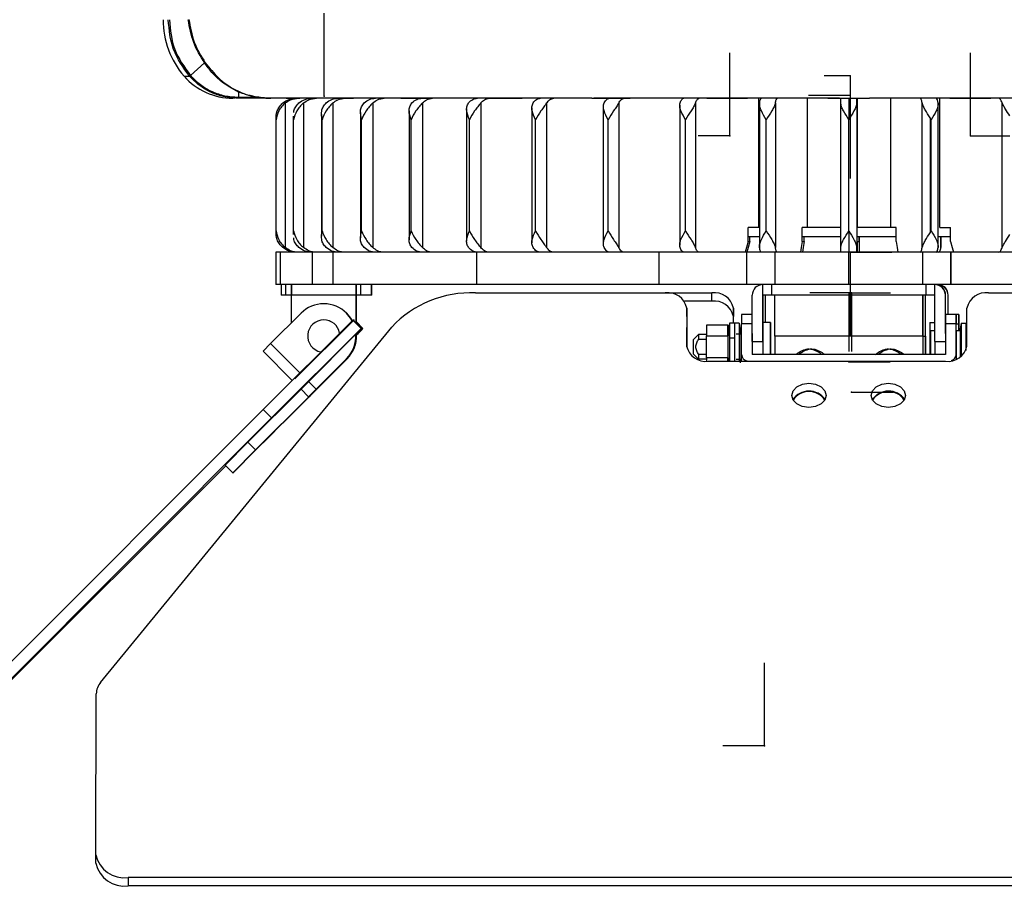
# Model space of a CAD drawing. Header units: millimetres. Extents: x -247 to 109, y -16 to 256.
# Tile 2 of 13: x -69 to 22, y -14 to 68. Entities that reach past the tile are written whole.
import ezdxf

# ---------------------------------------------------------------- set-up
doc = ezdxf.new("R2010")
doc.units = ezdxf.units.MM
doc.header["$PDSIZE"] = -1

msp = doc.modelspace()

# ---------------------------------------------------------------- linework, layer by layer
at = {"color": 7, "linetype": 'Continuous'}
for p, q in [((-41.023, 60.507), (-41.023, 68.243)), ((-3.233, 56.807), (-3.233, 64.543)), ((19.187, 56.807), (19.187, 64.543)), ((7.977, 62.407), (5.557, 62.407)), ((7.977, 62.407), (7.977, 54.672)), ((7.977, 60.557), (4.11, 60.557)), ((7.977, 60.557), (7.977, 52.822)), ((-41.023, 60.507), (-41.013, 60.507)), ((-3.233, 56.807), (-6.165, 56.807)), ((19.187, 56.807), (22.851, 56.807)), ((7.977, 45.957), (11.845, 45.957)), ((7.977, 45.957), (7.977, 38.222)), ((8.097, 42.178), (4.229, 42.178)), ((7.858, 42.178), (7.844, 36.708)), ((7.858, 42.178), (11.726, 42.178)), ((8.097, 42.178), (8.11, 36.708)), ((-38.265, 39.642), (-43.735, 34.172)), ((-38.265, 39.642), (-38.274, 39.642)), ((7.846, 35.743), (11.714, 35.743)), ((8.102, 32.915), (11.969, 32.915)), ((0, 0), (0, 7.735)), ((0, 0), (-3.868, 0))]:
    msp.add_line(p, q, dxfattribs=at)
at = {"color": 7, "linetype": 'Continuous', "lineweight": 25}
for p, q in [((-52.153, 63.588), (-53.47, 62.426)), ((-54.055, 62.366), (-53.557, 62.366)), ((-49.002, 60.865), (-49, 60.405)), ((-49.309, 60.307), (-49.531, 60.307)), ((-49, 60.405), (-47.203, 60.405)), ((-44.46, 60.307), (-48.999, 60.307)), ((-44.644, 59.864), (-44.644, 46.4)), ((-44.514, 60.313), (-43.82, 60.313)), ((-40.227, 60.307), (-43.609, 60.307)), ((-42.943, 59.864), (-42.943, 46.4)), ((-40.205, 59.864), (-40.205, 46.4)), ((-40.098, 60.313), (-38.971, 60.313)), ((-33.886, 60.307), (-39.682, 60.307)), ((-36.486, 59.864), (-36.486, 46.4)), ((-33.581, 60.313), (-32.07, 60.313)), ((-31.294, 60.307), (-33.416, 60.307)), ((-31.863, 59.864), (-31.863, 46.4)), ((-25.716, 60.307), (-31.29, 60.307)), ((-26.428, 59.864), (-26.428, 46.4)), ((-16.074, 60.307), (-25.471, 60.307)), ((-25.247, 60.313), (-23.419, 60.313)), ((-20.292, 59.864), (-20.292, 46.4)), ((-4.37, 60.307), (-15.896, 60.307)), ((-15.462, 60.313), (-13.396, 60.313)), ((-13.582, 59.864), (-13.582, 46.4)), ((-7.901, 59.651), (-7.901, 46.614)), ((-6.432, 59.864), (-6.432, 46.4)), ((-4.652, 60.313), (-2.438, 60.313)), ((-1.578, 60.307), (-2.816, 60.307)), ((5.897, 60.307), (-1.576, 60.307)), ((-0.534, 48.257), (-0.534, 60.307)), ((-0.481, 59.867), (-0.481, 46.398)), ((1.011, 59.864), (1.011, 46.4)), ((4.016, 48.257), (4.016, 60.307)), ((6.71, 60.313), (8.974, 60.313)), ((7.096, 46.4), (7.096, 59.864)), ((7.099, 60.307), (8.599, 60.307)), ((7.849, 60.307), (7.844, 58.307)), ((8.596, 59.864), (8.596, 46.4)), ((8.647, 48.257), (8.647, 60.307)), ((18.543, 60.307), (9.788, 60.307)), ((11.779, 48.257), (11.779, 60.307)), ((14.683, 46.4), (14.683, 59.864)), ((16.175, 46.398), (16.175, 59.867)), ((16.334, 48.257), (16.334, 60.307)), ((18.127, 60.313), (20.343, 60.313)), ((31.615, 60.307), (20.093, 60.307)), ((22.133, 46.4), (22.133, 59.864)), ((-41.265, 58.805), (-41.265, 47.459)), ((-37.64, 58.973), (-37.64, 47.291)), ((-33.102, 59.135), (-33.102, 47.129)), ((-27.743, 59.274), (-27.743, 46.99)), ((-21.672, 59.414), (-21.672, 46.85)), ((-15.013, 59.545), (-15.013, 46.72)), ((-45.499, 58.468), (-45.499, 47.797)), ((-45.492, 47.957), (-45.492, 58.307)), ((-43.903, 58.636), (-43.903, 47.629)), ((-43.873, 58.307), (-43.858, 58.636)), ((-43.873, 47.957), (-43.873, 58.307)), ((-41.198, 47.957), (-41.198, 58.307)), ((-37.522, 47.957), (-37.522, 58.307)), ((-32.92, 47.957), (-32.92, 58.307)), ((-27.486, 47.957), (-27.486, 58.307)), ((-21.329, 47.957), (-21.329, 58.307)), ((-14.576, 47.957), (-14.576, 58.307)), ((-7.364, 47.957), (-7.364, 58.307)), ((0.16, 47.957), (0.16, 58.307)), ((7.844, 47.957), (7.844, 58.307)), ((15.424, 58.481), (15.424, 47.784)), ((15.53, 47.957), (15.53, 58.307)), ((-43.858, 47.629), (-43.873, 47.957)), ((-0.534, 48.257), (-1.529, 48.257)), ((-1.529, 46.957), (-1.529, 48.257)), ((7.147, 48.257), (3.509, 48.257)), ((3.509, 46.957), (3.509, 48.257)), ((7.844, 47.957), (7.849, 45.957)), ((8.639, 46.957), (8.639, 48.257)), ((12.269, 48.257), (8.639, 48.257)), ((12.269, 46.957), (12.269, 48.257)), ((16.334, 48.257), (17.312, 48.257)), ((17.312, 46.957), (17.312, 48.257)), ((-0.481, 47.407), (-1.529, 47.407)), ((-1.529, 46.957), (-1.357, 46.957)), ((-1.357, 46.957), (-1.357, 47.407)), ((7.096, 47.407), (3.509, 47.407)), ((3.509, 46.957), (3.686, 46.957)), ((3.686, 46.957), (3.686, 47.407)), ((8.639, 46.957), (8.636, 45.957)), ((12.269, 47.407), (8.639, 47.407)), ((8.639, 46.957), (8.816, 46.957)), ((8.816, 46.957), (8.816, 47.407)), ((8.816, 46.957), (8.819, 45.957)), ((8.859, 46.4), (8.859, 47.407)), ((17.312, 47.407), (16.175, 47.407)), ((16.428, 46.4), (16.428, 47.407)), ((16.436, 46.398), (16.436, 47.407)), ((-45.523, 45.957), (-45.523, 42.957)), ((23.446, 45.957), (-45.523, 45.957)), ((-45.094, 42.957), (-45.094, 45.957)), ((-42.126, 45.957), (-42.126, 42.957)), ((-40.168, 42.957), (-40.168, 45.957)), ((-26.821, 45.957), (-26.821, 42.957)), ((-9.803, 42.957), (-9.803, 45.957)), ((-1.646, 42.957), (-1.646, 45.957)), ((0.96, 45.957), (0.96, 42.957)), ((7.845, 42.957), (7.845, 45.957)), ((14.733, 42.957), (14.733, 45.957)), ((17.354, 45.957), (17.354, 42.957)), ((17.359, 42.957), (17.359, 45.957)), ((61.477, 42.957), (-45.523, 42.957)), ((-45.025, 42.957), (-45.025, 41.957)), ((-44.595, 41.957), (-44.595, 42.957)), ((-44.1, 42.957), (-44.1, 41.957)), ((-44.042, 42.957), (-44.045, 41.957)), ((-38.042, 42.957), (-38.045, 41.957)), ((-38.042, 39.388), (-38.042, 42.957)), ((-37.611, 41.957), (-37.611, 42.957)), ((-36.608, 41.957), (-36.608, 42.957)), ((-36.582, 41.957), (-36.582, 42.957)), ((-36.574, 41.957), (-36.574, 42.957)), ((-0.151, 37.657), (-0.151, 42.957)), ((0.653, 42.957), (0.653, 41.957)), ((15.042, 41.957), (15.042, 42.957)), ((15.849, 37.657), (15.849, 42.957)), ((16.09, 42.957), (16.09, 42.931)), ((16.091, 42.957), (16.091, 42.931)), ((-38.045, 41.957), (-45.025, 41.957)), ((-44.045, 39.402), (-44.045, 41.957)), ((-38.045, 39.39), (-38.045, 41.957)), ((-36.574, 41.957), (-38.042, 41.957)), ((-38.04, 39.385), (-38.04, 41.957)), ((-38.006, 39.351), (-38.006, 41.957)), ((-38.003, 39.348), (-38.003, 41.957)), ((-38, 39.346), (-38, 41.957)), ((-26.924, 42.178), (-4.903, 42.178)), ((-4.905, 41.4), (-7.458, 41.4)), ((-4.905, 41.4), (-4.903, 42.178)), ((-1.151, 37.657), (-1.151, 41.957)), ((15.849, 41.957), (-0.151, 41.957)), ((-0.136, 39.407), (-0.136, 41.957)), ((0.091, 39.407), (0.091, 41.957)), ((0.106, 39.407), (0.106, 41.957)), ((0.949, 38.157), (0.949, 41.957)), ((14.749, 38.157), (14.749, 41.957)), ((14.764, 38.157), (14.764, 41.957)), ((14.991, 38.157), (14.991, 41.957)), ((15.006, 38.157), (15.006, 41.957)), ((16.849, 38.4), (16.849, 41.957)), ((16.864, 41.957), (16.849, 41.957)), ((16.864, 40.157), (16.864, 41.957)), ((17.091, 40.157), (17.091, 41.957)), ((17.106, 41.957), (17.091, 41.957)), ((17.106, 40.157), (17.106, 41.957)), ((20.858, 42.178), (42.878, 42.178)), ((-41.045, 41.157), (-41.047, 41.157)), ((-7.245, 40.764), (-7.254, 37.228)), ((-7.244, 39.986), (-7.245, 40.764)), ((-2.9, 40.764), (-2.902, 39.986)), ((-2.896, 39.357), (-2.9, 40.764)), ((18.846, 37.228), (18.854, 40.764)), ((-38.353, 39.642), (-46.704, 31.312)), ((-45.997, 37.45), (-43.169, 40.279)), ((-41.048, 39.657), (-41.047, 39.657)), ((-38.926, 40.279), (-38.923, 40.279)), ((-38.353, 39.642), (-37.575, 38.864)), ((-38.297, 39.642), (-38.353, 39.642)), ((-37.519, 38.864), (-38.297, 39.642)), ((-37.399, 38.864), (-38, 39.466)), ((-7.244, 39.986), (-7.251, 37.14)), ((-2.9, 39.357), (-2.902, 39.986)), ((-1.151, 40.157), (-2.144, 40.157)), ((18.098, 40.157), (16.856, 40.157)), ((-61.829, 5.9), (-34.726, 38.996)), ((-37.575, 38.864), (-45.927, 30.534)), ((-38.928, 37.45), (-37.519, 38.864)), ((-37.445, 38.864), (-38.002, 38.311)), ((-38, 39.42), (-37.445, 38.864)), ((-37.519, 38.864), (-37.575, 38.864)), ((-37.399, 38.864), (-37.445, 38.864)), ((-3.401, 39.157), (-5.406, 39.157)), ((-2.354, 39.357), (-3.254, 39.357)), ((-2.804, 39.357), (-2.808, 35.814)), ((-2.354, 39.357), (-2.358, 35.814)), ((-2.241, 38.657), (-2.15, 38.657)), ((-2.156, 36.45), (-2.149, 39.279)), ((-1.151, 39.279), (-2.149, 39.279)), ((-0.144, 39.407), (-0.149, 36.45)), ((0.556, 39.407), (-0.144, 39.407)), ((0.556, 39.407), (0.551, 36.45)), ((0.562, 36.45), (0.556, 39.407)), ((15.398, 39.407), (15.393, 36.45)), ((15.398, 39.407), (15.849, 39.407)), ((15.456, 38.657), (15.453, 36.45)), ((15.849, 38.657), (15.456, 38.657)), ((16.851, 39.279), (16.844, 36.45)), ((17.851, 39.279), (16.851, 39.279)), ((17.844, 36.45), (17.851, 39.279)), ((17.856, 38.657), (17.854, 36.012)), ((18.256, 38.657), (17.856, 38.657)), ((17.862, 39.279), (18.093, 39.279)), ((18.105, 38.657), (18.103, 39.279)), ((18.256, 38.657), (18.253, 36.225)), ((18.259, 36.229), (18.256, 38.657)), ((18.308, 39.357), (18.303, 36.261)), ((18.308, 39.357), (18.851, 39.357)), ((18.758, 39.357), (18.753, 36.804)), ((-38.045, 38.157), (-38.045, 38.335)), ((-38.045, 38.157), (-38.042, 38.157)), ((-38.042, 38.157), (-38.042, 38.337)), ((-38.04, 38.157), (-38.04, 38.34)), ((-38.006, 38.157), (-38.04, 38.157)), ((-38.006, 38.157), (-38.006, 38.374)), ((-38.003, 38.157), (-38.003, 38.377)), ((-38.003, 38.157), (-38, 38.157)), ((-38, 38.157), (-38, 38.379)), ((-6.144, 38.302), (-6.644, 37.802)), ((-6.146, 37.865), (-5.408, 37.865)), ((-5.408, 38.302), (-6.144, 38.302)), ((-5.408, 38.188), (-3.408, 38.188)), ((-5.408, 36.127), (-5.408, 38.188)), ((-3.408, 38.188), (-3.408, 36.127)), ((-3.404, 38.321), (-3.406, 37.608)), ((-3.406, 37.608), (-3.404, 35.978)), ((-3.403, 38.302), (-3.404, 38.301)), ((-3.259, 37.997), (-3.258, 35.814)), ((-3.259, 37.997), (-2.809, 37.997)), ((-2.809, 37.997), (-2.808, 35.814)), ((-2.204, 38.337), (-2.654, 38.337)), ((-2.206, 37.865), (-2.152, 37.865)), ((-2.204, 38.337), (-2.203, 38.302)), ((-2.151, 38.302), (-2.204, 38.302)), ((-1.151, 38.4), (-1.156, 36.45)), ((-1.151, 37.657), (-1.15, 36.45)), ((-1.151, 37.657), (-0.151, 37.657)), ((-0.151, 37.657), (-0.15, 36.45)), ((0.949, 38.157), (0.95, 36.45)), ((14.749, 38.157), (0.949, 38.157)), ((14.749, 38.157), (14.75, 36.45)), ((14.762, 36.45), (14.764, 38.157)), ((14.764, 38.157), (14.991, 38.157)), ((14.991, 38.157), (14.992, 36.45)), ((15.004, 36.45), (15.006, 38.157)), ((15.849, 37.657), (15.85, 36.45)), ((15.849, 37.657), (16.847, 37.657)), ((-45.997, 37.45), (-46.702, 36.743)), ((-43.988, 34.029), (-46.702, 36.743)), ((-45.997, 37.45), (-43.282, 34.735)), ((-41.757, 34.622), (-38.928, 37.45)), ((-41.754, 33.208), (-38.926, 36.036)), ((-38.923, 36.036), (-41.752, 33.208)), ((-38.879, 36.036), (-41.707, 33.208)), ((-41.705, 33.208), (-38.877, 36.036)), ((-38.923, 36.036), (-38.926, 36.036)), ((-38.877, 36.036), (-38.879, 36.036)), ((-6.644, 36.512), (-6.144, 36.012)), ((-5.408, 36.45), (-6.146, 36.45)), ((-5.408, 36.012), (-6.144, 36.012)), ((-5.408, 36.127), (-5.408, 35.835)), ((-3.408, 36.127), (-5.408, 36.127)), ((-5.258, 35.814), (16.842, 35.814)), ((-3.408, 35.814), (-3.408, 36.127)), ((-3.406, 36.45), (-3.406, 36.45)), ((-3.399, 36.127), (-3.399, 35.814)), ((-2.204, 35.977), (-2.654, 35.977)), ((-2.304, 35.977), (-2.303, 35.814)), ((-2.156, 36.45), (-2.206, 36.45)), ((-2.203, 36.012), (-2.204, 35.977)), ((-2.155, 36.012), (-2.204, 36.012)), ((-2.154, 35.814), (-2.156, 36.45)), ((16.844, 36.45), (-1.156, 36.45)), ((17.844, 36.45), (17.845, 36.004)), ((-41.757, 34.622), (-43.166, 33.208)), ((-43.164, 33.206), (-48.112, 28.258)), ((-42.459, 32.5), (-43.166, 33.208)), ((-42.462, 33.916), (-41.754, 33.208)), ((-41.754, 33.208), (-42.459, 32.5)), ((-41.748, 33.208), (-42.455, 32.5)), ((-41.711, 33.208), (-42.418, 32.5)), ((-42.415, 32.5), (-41.705, 33.208)), ((-41.748, 33.208), (-41.752, 33.208)), ((-41.748, 33.208), (-41.75, 33.209)), ((-41.731, 33.228), (-41.711, 33.208)), ((-41.707, 33.208), (-41.73, 33.23)), ((-41.707, 33.208), (-41.711, 33.208)), ((-42.455, 32.5), (-47.405, 27.551)), ((-47.368, 27.551), (-42.418, 32.5)), ((-42.455, 32.5), (-42.459, 32.5)), ((-42.418, 32.5), (-42.455, 32.5)), ((-42.418, 32.501), (-42.418, 32.5)), ((-42.415, 32.5), (-42.418, 32.5)), ((-46.704, 31.312), (-91.304, -13.339)), ((-45.927, 30.534), (-46.704, 31.312)), ((-45.927, 30.534), (-90.527, -14.117)), ((-46.724, 28.222), (-44.532, 30.415)), ((-46.706, 28.222), (-44.514, 30.415)), ((-48.112, 28.258), (-50.226, 26.137)), ((-47.405, 27.551), (-49.519, 25.429)), ((-49.497, 25.429), (-47.368, 27.551)), ((-48.112, 28.258), (-47.405, 27.551)), ((-90.41, -14.117), (-50.168, 26.079)), ((-49.519, 25.429), (-50.226, 26.137)), ((-49.519, 25.429), (-49.497, 25.429)), ((-62.271, -10.148), (-62.234, 4.84)), ((-62.269, -10.926), (-62.271, -10.148)), ((74.723, -12.269), (-59.276, -12.269)), ((-59.276, -12.269), (-59.274, -13.047)), ((75.229, -13.047), (-59.274, -13.047))]:
    msp.add_line(p, q, dxfattribs=at)
at = {"color": 7, "linetype": 'Continuous', "lineweight": 25, "flags": 128}
for points in [[(-1.529, 46.957), (-1.688, 46.397), (-1.813, 45.957)], [(-1.357, 46.957), (-1.514, 46.397), (-1.637, 45.957)], [(3.509, 46.957), (3.428, 46.397), (3.365, 45.957)], [(3.686, 46.957), (3.607, 46.397), (3.546, 45.957)], [(12.269, 46.957), (12.347, 46.397), (12.409, 45.957)], [(17.312, 46.957), (17.469, 46.397), (17.592, 45.957)], [(-38.41, 39.588), (-38.553, 39.824), (-38.926, 40.279)], [(-38.923, 40.279), (-38.55, 39.824), (-38.409, 39.589)], [(17.862, 39.279), (17.86, 39.652), (17.859, 39.929), (17.858, 40.1), (17.856, 40.157), (17.855, 40.1), (17.854, 39.929), (17.852, 39.652), (17.851, 39.279)], [(18.103, 39.279), (18.102, 39.652), (18.101, 39.929), (18.1, 40.1), (18.098, 40.157), (18.097, 40.1), (18.095, 39.929), (18.094, 39.652), (18.093, 39.279)], [(-2.302, 38.657), (-2.303, 38.543), (-2.304, 38.337)], [(17.863, 38.618), (17.863, 38.824), (17.862, 39.279)], [(18.093, 39.279), (18.092, 38.824), (18.092, 38.657)], [(18.758, 39.357), (18.758, 39.357), (18.756, 39.191), (18.754, 38.714), (18.753, 38.001), (18.753, 37.159), (18.753, 36.804)], [(2.534, 32.632), (2.657, 33.065), (3.005, 33.432), (3.525, 33.677), (4.137, 33.763), (4.749, 33.677), (5.268, 33.432), (5.614, 33.065), (5.734, 32.632)], [(9.934, 32.632), (10.057, 33.065), (10.405, 33.432), (10.925, 33.677), (11.537, 33.763), (12.149, 33.677), (12.668, 33.432), (13.014, 33.065), (13.134, 32.632)], [(-42.276, 32.68), (-42.294, 32.652), (-42.418, 32.5)], [(5.734, 32.632), (5.612, 32.199), (5.264, 31.832), (4.744, 31.587), (4.132, 31.5), (3.52, 31.587), (3.001, 31.832), (2.655, 32.199), (2.534, 32.632)], [(13.134, 32.632), (13.012, 32.199), (12.664, 31.832), (12.144, 31.587), (11.532, 31.5), (10.92, 31.587), (10.401, 31.832), (10.055, 32.199), (9.934, 32.632)]]:
    msp.add_lwpolyline(points, dxfattribs=at)
at = {"color": 7, "linetype": 'Continuous', "lineweight": 25}
for centre, radius, start, end in [((-48.022, 67.621), 8, 179.99999, 221.0603), ((-49.531, 66.307), 6, 221.06029, 269.99998), ((-54.335, 63.42), 1.31, 306.43517, 311.03562), ((-49.309, 60.393), 0.3, 343.38723, 2.30123), ((-27.345, 32.056), 10.131, 87.61356, 136.76151), ((-8.991, 40.415), 1.78, 11.28504, 98.09164), ((-4.654, 40.405), 1.79, 11.55796, 98.00725), ((-0.151, 41.957), 1, 90.00009, 180.00009), ((15.849, 41.957), 1, 359.99991, 89.99991), ((15.864, 41.957), 1, 359.99991, 89.99991), ((16.091, 41.957), 1, 359.99991, 89.99991), ((16.106, 41.957), 1, 359.99991, 89.99991), ((20.609, 40.405), 1.79, 81.99275, 168.44204), ((-4.656, 39.627), 1.79, 11.55796, 98.00725), ((-41.047, 38.157), 3, 44.99988, 135.00012), ((-41.045, 38.157), 3, 44.99989, 89.99998), ((-41.048, 38.157), 1.5, 90.00016, 259.18184), ((-41.048, 38.157), 1.5, 10.63026, 89.99992), ((-41.047, 38.157), 1.5, 10.66242, 89.99992), ((50.383, 39.405), 52.532, 179.17944, 180.13782), ((69.383, 39.405), 52.532, 179.17944, 180.13782), ((-80.822, 81.011), 60.513, 315.04418, 315.8544), ((8.163, 37.157), 11.627, 169.09397, 174.17687), ((113.44, 38.253), 116.699, 179.45768, 180.12529), ((113.89, 38.253), 116.699, 179.45768, 180.12529), ((-13.771, 37.157), 11.627, 5.82313, 10.90603), ((29.725, 37.157), 11.627, 169.09397, 172.58763), ((-41.006, 38.157), 3, 307.20146, 0.00003), ((-41.04, 38.157), 3, 312.1678, 0.00002), ((-41.042, 38.157), 3, 313.04574, 0.00002), ((-41.047, 38.157), 3, 315.00011, 3.25366), ((-41.045, 38.157), 3, 315.00011, 3.29844), ((-41.045, 38.157), 3, 315.00011, 0.00002), ((-40.998, 38.157), 3, 315.00011, 2.3242), ((-41, 38.157), 3, 334.83064, 0), ((-41, 38.157), 3, 335.58369, 0), ((-41.003, 38.157), 3, 336.15575, 0), ((98.516, 37.157), 105.162, 179.64858, 180.35142), ((23.431, 37.933), 29.577, 179.28546, 180.13234), ((190.182, 37.157), 192.39, 179.64858, 180.35142), ((-5.508, 37.576), 1.78, 191.28504, 278.09164), ((17.092, 37.587), 1.79, 261.99275, 348.44204), ((23.431, 36.381), 29.577, 179.86766, 180.71454), ((-13.771, 37.157), 11.627, 352.58763, 354.17687), ((-1.42, 36.534), 0.741, 186.49923, 256.45046), ((17.169, 36.503), 0.678, 292.18265, 355.57252), ((4.138, 31.204), 1.827, 34.79547, 145.48733), ((11.538, 31.204), 1.827, 34.79547, 145.48733), ((4.138, 31.244), 1.753, 32.89478, 147.38802), ((11.538, 31.244), 1.753, 32.89478, 147.38802), ((-60.554, 4.806), 1.681, 139.38408, 178.8618), ((-59.652, -9.626), 2.67, 191.28504, 278.09164), ((-59.65, -10.403), 2.67, 191.28504, 278.09164)]:
    msp.add_arc(centre, radius, start, end, dxfattribs=at)
for points, knots in [([(-53.557, 62.366), (-54.132, 63.164), (-55.266, 64.738), (-55.444, 66.669), (-55.533, 67.621)], [0, 0, 0, 0, 0.506867, 1, 1, 1, 1]), ([(-55.426, 67.621), (-55.337, 66.667), (-55.157, 64.76), (-54.035, 63.208), (-53.475, 62.432)], [0, 0, 0, 0, 0.5002078, 1, 1, 1, 1]), ([(-52.153, 63.588), (-52.533, 64.213), (-53.292, 65.462), (-53.545, 66.902), (-53.671, 67.621)], [0, 0, 0, 0, 0.500447, 1, 1, 1, 1]), ([(-53.61, 67.646), (-53.486, 66.928), (-53.237, 65.485), (-52.474, 64.236), (-52.09, 63.609)], [0, 0, 0, 0, 0.497889, 1, 1, 1, 1]), ([(-52.153, 63.588), (-52.139, 63.595), (-52.11, 63.608), (-52.097, 63.608), (-52.09, 63.609)], [0, 0, 0, 0, 0.5000023, 1, 1, 1, 1]), ([(-49.001, 60.865), (-49.586, 61.194), (-50.459, 61.686), (-51.477, 62.692), (-51.928, 63.29), (-52.153, 63.588)], [0, 0, 0, 0, 0.502584, 0.75153, 1, 1, 1, 1]), ([(-52.09, 63.609), (-51.692, 63.112), (-50.896, 62.119), (-49.465, 61.122), (-48.167, 60.585), (-46.935, 60.341), (-46.286, 60.318), (-45.968, 60.307)], [0, 0, 0, 0, 0.249982, 0.499747, 0.7494, 0.877322, 1, 1, 1, 1]), ([(-53.553, 62.362), (-53.554, 62.363), (-53.555, 62.364), (-53.556, 62.366), (-53.557, 62.366)], [0, 0, 0, 0, 0.56, 1, 1, 1, 1]), ([(-53.553, 62.362), (-53.546, 62.366), (-53.533, 62.375), (-53.491, 62.409), (-53.47, 62.426)], [0, 0, 0, 0, 0.499991, 1, 1, 1, 1]), ([(-49.022, 60.307), (-49.489, 60.338), (-50.344, 60.395), (-51.573, 60.832), (-52.66, 61.456), (-53.262, 62.067), (-53.553, 62.362)], [0, 0, 0, 0, 0.273052, 0.499515, 0.758325, 1, 1, 1, 1]), ([(-53.475, 62.432), (-53.474, 62.431), (-53.473, 62.429), (-53.471, 62.428), (-53.47, 62.427), (-53.47, 62.427), (-53.47, 62.426), (-53.47, 62.426), (-53.47, 62.426), (-53.47, 62.426)], [0, 0, 0, 0, 0.559822, 0.806144, 0.914525, 0.962213, 0.983196, 0.991439, 1, 1, 1, 1]), ([(-53.47, 62.426), (-53.172, 62.126), (-52.578, 61.526), (-51.472, 60.898), (-50.272, 60.482), (-49.431, 60.431), (-49.01, 60.405)], [0, 0, 0, 0, 0.250747, 0.50041, 0.749745, 1, 1, 1, 1]), ([(-47.203, 60.405), (-47.516, 60.465), (-47.986, 60.555), (-48.45, 60.699), (-48.666, 60.77), (-48.78, 60.807), (-48.888, 60.843), (-48.957, 60.864), (-48.987, 60.868), (-48.994, 60.868), (-48.998, 60.868), (-49, 60.867), (-49.001, 60.867), (-49.001, 60.866), (-49.001, 60.865), (-49.002, 60.865)], [0, 0, 0, 0, 0.499981, 0.750374, 0.796389, 0.87563, 0.948502, 0.986241, 0.99152, 0.995267, 0.996651, 0.997803, 0.998335, 0.998865, 1, 1, 1, 1]), ([(-48.999, 60.307), (-49.004, 60.307), (-49.011, 60.307), (-49.019, 60.307), (-49.022, 60.307)], [0, 0, 0, 0, 0.560002, 1, 1, 1, 1]), ([(-49.01, 60.405), (-49.008, 60.405), (-49.005, 60.405), (-49.002, 60.405), (-49.001, 60.405), (-49.001, 60.405), (-49, 60.405), (-49, 60.405), (-49, 60.405), (-49, 60.405), (-49, 60.405)], [0, 0, 0, 0, 0.559684, 0.805945, 0.9143, 0.961976, 0.982954, 0.988448, 0.993942, 1, 1, 1, 1]), ([(-48.999, 60.307), (-48.999, 60.31), (-48.999, 60.318), (-49, 60.373), (-49, 60.405)], [0, 0, 0, 0, 0.419962, 1, 1, 1, 1]), ([(-46.315, 60.318), (-46.433, 60.322), (-46.571, 60.327), (-46.743, 60.345), (-46.921, 60.363), (-47.08, 60.387), (-47.203, 60.405)], [0, 0, 0, 0, 0.3934618, 0.4601675, 0.5834982, 1, 1, 1, 1]), ([(-44.644, 59.864), (-44.765, 59.753), (-45.006, 59.529), (-45.351, 59.002), (-45.436, 58.585), (-45.492, 58.307)], [0, 0, 0, 0, 0.250861, 0.501307, 1, 1, 1, 1]), ([(-45.492, 58.307), (-45.483, 58.585), (-45.47, 59.002), (-45.2, 59.529), (-44.97, 59.753), (-44.854, 59.864)], [0, 0, 0, 0, 0.498883, 0.749389, 1, 1, 1, 1]), ([(-44.854, 59.864), (-44.666, 59.992), (-44.289, 60.247), (-43.837, 60.287), (-43.611, 60.307)], [0, 0, 0, 0, 0.5, 1, 1, 1, 1]), ([(-44.644, 59.864), (-44.481, 59.978), (-44.108, 60.236), (-43.655, 60.282), (-43.401, 60.307)], [0, 0, 0, 0, 0.43833, 1, 1, 1, 1]), ([(-44.46, 60.307), (-44.508, 60.308), (-44.603, 60.31), (-44.544, 60.312), (-44.514, 60.313)], [0, 0, 0, 0, 0.50023, 1, 1, 1, 1]), ([(-43.609, 60.307), (-43.815, 60.307), (-44.185, 60.307), (-44.376, 60.307), (-44.46, 60.307)], [0, 0, 0, 0, 0.55836, 1, 1, 1, 1]), ([(-42.943, 59.864), (-43.063, 59.753), (-43.302, 59.529), (-43.675, 59.002), (-43.794, 58.585), (-43.873, 58.307)], [0, 0, 0, 0, 0.250861, 0.501307, 1, 1, 1, 1]), ([(-43.843, 58.972), (-43.843, 59.025), (-43.844, 59.217), (-43.683, 59.529), (-43.469, 59.752), (-43.362, 59.864)], [0, 0, 0, 0, 0.160991, 0.580408, 1, 1, 1, 1]), ([(-43.82, 60.313), (-43.757, 60.312), (-43.633, 60.31), (-43.389, 60.308), (-43.267, 60.307)], [0, 0, 0, 0, 0.499974, 1, 1, 1, 1]), ([(-43.362, 59.864), (-43.179, 59.992), (-42.814, 60.247), (-42.376, 60.287), (-42.157, 60.307)], [0, 0, 0, 0, 0.5, 1, 1, 1, 1]), ([(-42.943, 59.864), (-42.784, 59.978), (-42.423, 60.236), (-41.984, 60.282), (-41.738, 60.307)], [0, 0, 0, 0, 0.43833, 1, 1, 1, 1]), ([(-41.198, 58.307), (-41.239, 58.585), (-41.3, 59.002), (-41.128, 59.529), (-40.926, 59.753), (-40.825, 59.864)], [0, 0, 0, 0, 0.498883, 0.749389, 1, 1, 1, 1]), ([(-40.205, 59.864), (-40.321, 59.753), (-40.554, 59.529), (-40.947, 59.002), (-41.098, 58.585), (-41.198, 58.307)], [0, 0, 0, 0, 0.250861, 0.501307, 1, 1, 1, 1]), ([(-40.825, 59.864), (-40.652, 59.992), (-40.305, 60.247), (-39.889, 60.287), (-39.682, 60.307)], [0, 0, 0, 0, 0.5, 1, 1, 1, 1]), ([(-40.227, 60.307), (-40.243, 60.308), (-40.277, 60.31), (-40.158, 60.312), (-40.098, 60.313)], [0, 0, 0, 0, 0.50023, 1, 1, 1, 1]), ([(-39.551, 60.307), (-39.734, 60.307), (-40.063, 60.307), (-40.176, 60.307), (-40.227, 60.307)], [0, 0, 0, 0, 0.55836, 1, 1, 1, 1]), ([(-40.21, 60.311), (-40.211, 60.311), (-40.225, 60.31), (-40.186, 60.312), (-40.122, 60.312), (-40.088, 60.313)], [0, 0, 0, 0, 0.027816, 0.491544, 1, 1, 1, 1]), ([(-40.205, 59.864), (-40.055, 59.978), (-39.712, 60.236), (-39.296, 60.282), (-39.062, 60.307)], [0, 0, 0, 0, 0.43833, 1, 1, 1, 1]), ([(-38.971, 60.313), (-38.881, 60.312), (-38.703, 60.31), (-38.427, 60.308), (-38.289, 60.307)], [0, 0, 0, 0, 0.499974, 1, 1, 1, 1]), ([(-37.522, 58.307), (-37.587, 58.585), (-37.683, 59.002), (-37.566, 59.529), (-37.385, 59.753), (-37.294, 59.864)], [0, 0, 0, 0, 0.498883, 0.749389, 1, 1, 1, 1]), ([(-36.486, 59.864), (-36.597, 59.753), (-36.818, 59.529), (-37.224, 59.002), (-37.403, 58.585), (-37.522, 58.307)], [0, 0, 0, 0, 0.250861, 0.501307, 1, 1, 1, 1]), ([(-37.294, 59.864), (-37.134, 59.992), (-36.813, 60.247), (-36.429, 60.287), (-36.236, 60.307)], [0, 0, 0, 0, 0.5000001, 1, 1, 1, 1]), ([(-36.486, 59.864), (-36.347, 59.978), (-36.03, 60.236), (-35.645, 60.282), (-35.429, 60.307)], [0, 0, 0, 0, 0.4383299, 1, 1, 1, 1]), ([(-33.886, 60.307), (-33.872, 60.308), (-33.842, 60.31), (-33.668, 60.312), (-33.581, 60.313)], [0, 0, 0, 0, 0.50023, 1, 1, 1, 1]), ([(-33.416, 60.307), (-33.568, 60.307), (-33.841, 60.307), (-33.872, 60.307), (-33.886, 60.307)], [0, 0, 0, 0, 0.55836, 1, 1, 1, 1]), ([(-32.92, 58.307), (-33.007, 58.585), (-33.137, 59.002), (-33.076, 59.529), (-32.92, 59.753), (-32.842, 59.864)], [0, 0, 0, 0, 0.498883, 0.749389, 1, 1, 1, 1]), ([(-31.863, 59.864), (-31.965, 59.753), (-32.17, 59.529), (-32.58, 59.002), (-32.784, 58.585), (-32.92, 58.307)], [0, 0, 0, 0, 0.250861, 0.501307, 1, 1, 1, 1]), ([(-32.842, 59.864), (-32.698, 59.992), (-32.41, 60.247), (-32.064, 60.287), (-31.891, 60.307)], [0, 0, 0, 0, 0.5, 1, 1, 1, 1]), ([(-32.07, 60.313), (-31.957, 60.312), (-31.732, 60.31), (-31.437, 60.308), (-31.29, 60.307)], [0, 0, 0, 0, 0.499974, 1, 1, 1, 1]), ([(-31.863, 59.864), (-31.737, 59.978), (-31.452, 60.236), (-31.106, 60.282), (-30.912, 60.307)], [0, 0, 0, 0, 0.43833, 1, 1, 1, 1]), ([(-27.486, 58.307), (-27.593, 58.585), (-27.754, 59.002), (-27.752, 59.529), (-27.623, 59.753), (-27.559, 59.864)], [0, 0, 0, 0, 0.498883, 0.749389, 1, 1, 1, 1]), ([(-27.559, 59.864), (-27.434, 59.992), (-27.184, 60.247), (-26.884, 60.287), (-26.734, 60.307)], [0, 0, 0, 0, 0.5000001, 1, 1, 1, 1]), ([(-26.428, 59.864), (-26.52, 59.753), (-26.705, 59.529), (-27.11, 59.002), (-27.336, 58.585), (-27.486, 58.307)], [0, 0, 0, 0, 0.2508609, 0.5013073, 1, 1, 1, 1]), ([(-26.428, 59.864), (-26.319, 59.978), (-26.072, 60.236), (-25.772, 60.282), (-25.603, 60.307)], [0, 0, 0, 0, 0.43833, 1, 1, 1, 1]), ([(-25.471, 60.307), (-25.586, 60.307), (-25.791, 60.307), (-25.739, 60.307), (-25.716, 60.307)], [0, 0, 0, 0, 0.55836, 1, 1, 1, 1]), ([(-25.716, 60.307), (-25.671, 60.308), (-25.58, 60.31), (-25.358, 60.312), (-25.247, 60.313)], [0, 0, 0, 0, 0.5002297, 1, 1, 1, 1]), ([(-23.419, 60.313), (-23.288, 60.312), (-23.026, 60.31), (-22.725, 60.308), (-22.574, 60.307)], [0, 0, 0, 0, 0.499974, 1, 1, 1, 1]), ([(-21.329, 58.307), (-21.455, 58.585), (-21.643, 59.002), (-21.7, 59.529), (-21.601, 59.753), (-21.552, 59.864)], [0, 0, 0, 0, 0.498883, 0.749389, 1, 1, 1, 1]), ([(-21.552, 59.864), (-21.449, 59.992), (-21.242, 60.247), (-20.995, 60.287), (-20.871, 60.307)], [0, 0, 0, 0, 0.5, 1, 1, 1, 1]), ([(-20.292, 59.864), (-20.373, 59.753), (-20.533, 59.529), (-20.927, 59.002), (-21.168, 58.585), (-21.329, 58.307)], [0, 0, 0, 0, 0.2508611, 0.5013073, 1, 1, 1, 1]), ([(-20.292, 59.864), (-20.203, 59.978), (-19.998, 60.236), (-19.75, 60.282), (-19.611, 60.307)], [0, 0, 0, 0, 0.4383299, 1, 1, 1, 1]), ([(-16.074, 60.307), (-15.999, 60.308), (-15.851, 60.31), (-15.591, 60.312), (-15.462, 60.313)], [0, 0, 0, 0, 0.50023, 1, 1, 1, 1]), ([(-14.576, 58.307), (-14.717, 58.585), (-14.93, 59.002), (-15.043, 59.529), (-14.977, 59.753), (-14.944, 59.864)], [0, 0, 0, 0, 0.498883, 0.749389, 1, 1, 1, 1]), ([(-14.944, 59.864), (-14.865, 59.992), (-14.706, 60.247), (-14.515, 60.287), (-14.42, 60.307)], [0, 0, 0, 0, 0.5, 1, 1, 1, 1]), ([(-13.582, 59.864), (-13.648, 59.753), (-13.782, 59.529), (-14.154, 59.002), (-14.408, 58.585), (-14.576, 58.307)], [0, 0, 0, 0, 0.2508613, 0.5013074, 1, 1, 1, 1]), ([(-13.411, 60.307), (-13.474, 60.307), (-13.665, 60.307), (-13.777, 60.307), (-13.852, 60.307)], [0, 0, 0, 0, 0.333032, 1, 1, 1, 1]), ([(-13.582, 59.864), (-13.513, 59.978), (-13.355, 60.236), (-13.164, 60.282), (-13.057, 60.307)], [0, 0, 0, 0, 0.43833, 1, 1, 1, 1]), ([(-13.396, 60.313), (-13.252, 60.312), (-12.965, 60.31), (-12.67, 60.308), (-12.523, 60.307)], [0, 0, 0, 0, 0.499974, 1, 1, 1, 1]), ([(-7.364, 58.307), (-7.518, 58.585), (-7.75, 59.002), (-7.918, 59.529), (-7.886, 59.753), (-7.87, 59.864)], [0, 0, 0, 0, 0.4988829, 0.7493889, 1, 1, 1, 1]), ([(-7.87, 59.864), (-7.816, 59.992), (-7.708, 60.247), (-7.578, 60.287), (-7.513, 60.307)], [0, 0, 0, 0, 0.5, 1, 1, 1, 1]), ([(-6.432, 59.864), (-6.484, 59.753), (-6.587, 59.529), (-6.932, 59.002), (-7.191, 58.585), (-7.364, 58.307)], [0, 0, 0, 0, 0.2508614, 0.5013074, 1, 1, 1, 1]), ([(-6.432, 59.864), (-6.385, 59.978), (-6.278, 60.236), (-6.148, 60.282), (-6.075, 60.307)], [0, 0, 0, 0, 0.43833, 1, 1, 1, 1]), ([(-5.38, 60.307), (-5.28, 60.308), (-5.08, 60.31), (-4.795, 60.312), (-4.652, 60.313)], [0, 0, 0, 0, 0.50023, 1, 1, 1, 1]), ([(-2.816, 60.307), (-3.005, 60.307), (-3.382, 60.307), (-3.872, 60.307), (-4.217, 60.307), (-4.319, 60.307), (-4.37, 60.307)], [0, 0, 0, 0, 0.280044, 0.55959, 0.779646, 1, 1, 1, 1]), ([(-2.438, 60.313), (-2.288, 60.312), (-1.989, 60.31), (-1.714, 60.308), (-1.576, 60.307)], [0, 0, 0, 0, 0.499974, 1, 1, 1, 1]), ([(-0.473, 59.864), (-0.446, 59.992), (-0.39, 60.247), (-0.324, 60.287), (-0.291, 60.307)], [0, 0, 0, 0, 0.5, 1, 1, 1, 1]), ([(0.16, 58.307), (-0.004, 58.585), (-0.25, 59.002), (-0.47, 59.529), (-0.472, 59.753), (-0.473, 59.864)], [0, 0, 0, 0, 0.498883, 0.749389, 1, 1, 1, 1]), ([(1.011, 59.864), (0.975, 59.753), (0.904, 59.529), (0.594, 59.002), (0.334, 58.585), (0.16, 58.307)], [0, 0, 0, 0, 0.250861, 0.501307, 1, 1, 1, 1]), ([(1.011, 59.864), (1.035, 59.978), (1.09, 60.236), (1.156, 60.282), (1.193, 60.307)], [0, 0, 0, 0, 0.43833, 1, 1, 1, 1]), ([(6.977, 60.307), (6.788, 60.307), (6.411, 60.307), (5.98, 60.307), (5.715, 60.307), (5.673, 60.307), (5.652, 60.307)], [0, 0, 0, 0, 0.280044, 0.55959, 0.779646, 1, 1, 1, 1]), ([(5.897, 60.307), (6.019, 60.308), (6.261, 60.31), (6.56, 60.312), (6.71, 60.313)], [0, 0, 0, 0, 0.50023, 1, 1, 1, 1]), ([(7.096, 59.864), (7.096, 59.992), (7.097, 60.247), (7.098, 60.287), (7.099, 60.307)], [0, 0, 0, 0, 0.5, 1, 1, 1, 1]), ([(7.844, 58.307), (7.674, 58.585), (7.418, 59.002), (7.151, 59.529), (7.114, 59.753), (7.096, 59.864)], [0, 0, 0, 0, 0.498883, 0.749389, 1, 1, 1, 1]), ([(8.596, 59.864), (8.577, 59.753), (8.539, 59.529), (8.271, 59.002), (8.015, 58.585), (7.844, 58.307)], [0, 0, 0, 0, 0.250861, 0.501307, 1, 1, 1, 1]), ([(8.596, 59.864), (8.596, 59.978), (8.597, 60.236), (8.598, 60.282), (8.599, 60.307)], [0, 0, 0, 0, 0.43833, 1, 1, 1, 1]), ([(8.974, 60.313), (9.124, 60.312), (9.423, 60.31), (9.667, 60.308), (9.788, 60.307)], [0, 0, 0, 0, 0.499974, 1, 1, 1, 1]), ([(14.683, 59.864), (14.656, 59.992), (14.603, 60.247), (14.539, 60.287), (14.507, 60.307)], [0, 0, 0, 0, 0.5, 1, 1, 1, 1]), ([(15.424, 58.481), (15.269, 58.728), (15.036, 59.1), (14.773, 59.566), (14.713, 59.765), (14.683, 59.864)], [0, 0, 0, 0, 0.498585, 0.749264, 1, 1, 1, 1]), ([(16.168, 59.864), (16.166, 59.753), (16.163, 59.529), (15.941, 59.002), (15.695, 58.585), (15.53, 58.307)], [0, 0, 0, 0, 0.250861, 0.501307, 1, 1, 1, 1]), ([(16.168, 59.864), (16.145, 59.978), (16.092, 60.236), (16.028, 60.282), (15.993, 60.307)], [0, 0, 0, 0, 0.43833, 1, 1, 1, 1]), ([(17.266, 60.307), (17.403, 60.308), (17.677, 60.31), (17.977, 60.312), (18.127, 60.313)], [0, 0, 0, 0, 0.50023, 1, 1, 1, 1]), ([(20.093, 60.307), (20.024, 60.307), (19.886, 60.307), (19.453, 60.307), (18.985, 60.307), (18.691, 60.307), (18.543, 60.307)], [0, 0, 0, 0, 0.280044, 0.55959, 0.779646, 1, 1, 1, 1]), ([(20.343, 60.313), (20.486, 60.312), (20.772, 60.31), (20.973, 60.308), (21.074, 60.307)], [0, 0, 0, 0, 0.499974, 1, 1, 1, 1]), ([(21.058, 60.307), (21.057, 60.307), (21.051, 60.307), (21.01, 60.307), (20.964, 60.308), (20.924, 60.308)], [0, 0, 0, 0, 0.0228704, 0.1552054, 1, 1, 1, 1]), ([(22.133, 59.864), (22.08, 59.992), (21.974, 60.247), (21.846, 60.287), (21.783, 60.307)], [0, 0, 0, 0, 0.5000001, 1, 1, 1, 1]), ([(22.852, 58.652), (22.712, 58.87), (22.496, 59.206), (22.242, 59.611), (22.168, 59.785), (22.133, 59.864)], [0, 0, 0, 0, 0.498477, 0.769944, 1, 1, 1, 1]), ([(15.53, 58.307), (15.511, 58.34), (15.475, 58.398), (15.439, 58.455), (15.424, 58.481)], [0, 0, 0, 0, 0.559814, 1, 1, 1, 1]), ([(-44.854, 46.4), (-44.97, 46.512), (-45.201, 46.736), (-45.47, 47.263), (-45.483, 47.68), (-45.492, 47.957)], [0, 0, 0, 0, 0.250861, 0.501307, 1, 1, 1, 1]), ([(-45.492, 47.957), (-45.436, 47.68), (-45.351, 47.262), (-45.006, 46.735), (-44.765, 46.512), (-44.644, 46.4)], [0, 0, 0, 0, 0.498883, 0.749389, 1, 1, 1, 1]), ([(-43.873, 47.957), (-43.794, 47.68), (-43.675, 47.262), (-43.302, 46.735), (-43.063, 46.512), (-42.943, 46.4)], [0, 0, 0, 0, 0.498883, 0.749389, 1, 1, 1, 1]), ([(-40.825, 46.4), (-40.926, 46.512), (-41.128, 46.736), (-41.3, 47.263), (-41.239, 47.68), (-41.198, 47.957)], [0, 0, 0, 0, 0.250861, 0.501307, 1, 1, 1, 1]), ([(-41.198, 47.957), (-41.098, 47.68), (-40.947, 47.262), (-40.554, 46.735), (-40.321, 46.512), (-40.205, 46.4)], [0, 0, 0, 0, 0.4988829, 0.7493889, 1, 1, 1, 1]), ([(-37.294, 46.4), (-37.385, 46.512), (-37.566, 46.736), (-37.683, 47.263), (-37.586, 47.68), (-37.522, 47.957)], [0, 0, 0, 0, 0.2508611, 0.5013073, 1, 1, 1, 1]), ([(-37.522, 47.957), (-37.403, 47.68), (-37.223, 47.262), (-36.818, 46.735), (-36.597, 46.512), (-36.486, 46.4)], [0, 0, 0, 0, 0.498883, 0.749389, 1, 1, 1, 1]), ([(-32.842, 46.4), (-32.92, 46.512), (-33.077, 46.736), (-33.137, 47.263), (-33.007, 47.68), (-32.92, 47.957)], [0, 0, 0, 0, 0.250861, 0.501307, 1, 1, 1, 1]), ([(-32.92, 47.957), (-32.784, 47.68), (-32.58, 47.262), (-32.17, 46.735), (-31.965, 46.512), (-31.863, 46.4)], [0, 0, 0, 0, 0.498883, 0.749389, 1, 1, 1, 1]), ([(-27.559, 46.4), (-27.623, 46.512), (-27.752, 46.736), (-27.754, 47.263), (-27.593, 47.68), (-27.486, 47.957)], [0, 0, 0, 0, 0.250861, 0.501307, 1, 1, 1, 1]), ([(-27.486, 47.957), (-27.336, 47.68), (-27.11, 47.262), (-26.704, 46.735), (-26.52, 46.512), (-26.428, 46.4)], [0, 0, 0, 0, 0.498883, 0.749389, 1, 1, 1, 1]), ([(-21.552, 46.4), (-21.601, 46.512), (-21.7, 46.736), (-21.643, 47.263), (-21.455, 47.68), (-21.329, 47.957)], [0, 0, 0, 0, 0.250861, 0.501307, 1, 1, 1, 1]), ([(-21.329, 47.957), (-21.168, 47.68), (-20.926, 47.262), (-20.533, 46.735), (-20.373, 46.512), (-20.292, 46.4)], [0, 0, 0, 0, 0.498883, 0.749389, 1, 1, 1, 1]), ([(-14.944, 46.4), (-14.977, 46.512), (-15.043, 46.736), (-14.93, 47.263), (-14.717, 47.68), (-14.576, 47.957)], [0, 0, 0, 0, 0.250861, 0.501307, 1, 1, 1, 1]), ([(-14.576, 47.957), (-14.408, 47.68), (-14.154, 47.262), (-13.781, 46.735), (-13.648, 46.512), (-13.582, 46.4)], [0, 0, 0, 0, 0.4988829, 0.7493889, 1, 1, 1, 1]), ([(-7.87, 46.4), (-7.886, 46.512), (-7.918, 46.736), (-7.75, 47.263), (-7.518, 47.68), (-7.364, 47.957)], [0, 0, 0, 0, 0.250861, 0.501307, 1, 1, 1, 1]), ([(-7.364, 47.957), (-7.191, 47.68), (-6.932, 47.262), (-6.587, 46.735), (-6.484, 46.512), (-6.432, 46.4)], [0, 0, 0, 0, 0.4988829, 0.7493889, 1, 1, 1, 1]), ([(-0.473, 46.4), (-0.472, 46.512), (-0.47, 46.736), (-0.25, 47.263), (-0.003, 47.68), (0.16, 47.957)], [0, 0, 0, 0, 0.250861, 0.501307, 1, 1, 1, 1]), ([(0.16, 47.957), (0.334, 47.68), (0.594, 47.262), (0.904, 46.735), (0.975, 46.512), (1.011, 46.4)], [0, 0, 0, 0, 0.498883, 0.749389, 1, 1, 1, 1]), ([(7.096, 46.4), (7.114, 46.512), (7.151, 46.736), (7.418, 47.263), (7.674, 47.68), (7.844, 47.957)], [0, 0, 0, 0, 0.250861, 0.501307, 1, 1, 1, 1]), ([(7.844, 47.957), (8.015, 47.68), (8.271, 47.262), (8.539, 46.735), (8.577, 46.512), (8.596, 46.4)], [0, 0, 0, 0, 0.498883, 0.749389, 1, 1, 1, 1]), ([(14.683, 46.4), (14.713, 46.5), (14.773, 46.698), (15.036, 47.164), (15.269, 47.536), (15.424, 47.784)], [0, 0, 0, 0, 0.2511, 0.501331, 1, 1, 1, 1]), ([(15.424, 47.784), (15.444, 47.816), (15.479, 47.874), (15.515, 47.932), (15.53, 47.957)], [0, 0, 0, 0, 0.5606376, 1, 1, 1, 1]), ([(15.53, 47.957), (15.695, 47.68), (15.941, 47.262), (16.163, 46.735), (16.166, 46.512), (16.168, 46.4)], [0, 0, 0, 0, 0.498883, 0.749389, 1, 1, 1, 1]), ([(-43.362, 46.4), (-43.469, 46.512), (-43.683, 46.736), (-43.844, 47.048), (-43.843, 47.24), (-43.843, 47.293)], [0, 0, 0, 0, 0.420017, 0.839339, 1, 1, 1, 1]), ([(22.133, 46.4), (22.168, 46.48), (22.242, 46.654), (22.496, 47.059), (22.712, 47.395), (22.852, 47.612)], [0, 0, 0, 0, 0.2300015, 0.5014255, 1, 1, 1, 1]), ([(-43.611, 45.957), (-43.837, 45.977), (-44.288, 46.017), (-44.665, 46.273), (-44.854, 46.4)], [0, 0, 0, 0, 0.49896, 1, 1, 1, 1]), ([(-43.401, 45.957), (-43.655, 45.983), (-44.108, 46.028), (-44.481, 46.287), (-44.644, 46.4)], [0, 0, 0, 0, 0.5616701, 1, 1, 1, 1]), ([(-42.157, 45.957), (-42.375, 45.977), (-42.814, 46.017), (-43.179, 46.273), (-43.362, 46.4)], [0, 0, 0, 0, 0.49896, 1, 1, 1, 1]), ([(-41.738, 45.957), (-41.984, 45.983), (-42.423, 46.028), (-42.784, 46.287), (-42.943, 46.4)], [0, 0, 0, 0, 0.5616701, 1, 1, 1, 1]), ([(-39.682, 45.957), (-39.889, 45.977), (-40.305, 46.017), (-40.651, 46.273), (-40.825, 46.4)], [0, 0, 0, 0, 0.4989601, 1, 1, 1, 1]), ([(-39.062, 45.957), (-39.296, 45.983), (-39.712, 46.028), (-40.055, 46.287), (-40.205, 46.4)], [0, 0, 0, 0, 0.56167, 1, 1, 1, 1]), ([(-36.236, 45.957), (-36.428, 45.977), (-36.813, 46.017), (-37.134, 46.273), (-37.294, 46.4)], [0, 0, 0, 0, 0.49896, 1, 1, 1, 1]), ([(-35.429, 45.957), (-35.645, 45.983), (-36.03, 46.028), (-36.347, 46.287), (-36.486, 46.4)], [0, 0, 0, 0, 0.56167, 1, 1, 1, 1]), ([(-31.891, 45.957), (-32.064, 45.977), (-32.409, 46.017), (-32.698, 46.273), (-32.842, 46.4)], [0, 0, 0, 0, 0.49896, 1, 1, 1, 1]), ([(-30.912, 45.957), (-31.106, 45.983), (-31.452, 46.028), (-31.737, 46.287), (-31.863, 46.4)], [0, 0, 0, 0, 0.5616701, 1, 1, 1, 1]), ([(-26.734, 45.957), (-26.884, 45.977), (-27.184, 46.017), (-27.434, 46.273), (-27.559, 46.4)], [0, 0, 0, 0, 0.49896, 1, 1, 1, 1]), ([(-25.603, 45.957), (-25.772, 45.983), (-26.072, 46.028), (-26.319, 46.287), (-26.428, 46.4)], [0, 0, 0, 0, 0.56167, 1, 1, 1, 1]), ([(-20.871, 45.957), (-20.994, 45.977), (-21.242, 46.017), (-21.449, 46.273), (-21.552, 46.4)], [0, 0, 0, 0, 0.4989602, 1, 1, 1, 1]), ([(-19.611, 45.957), (-19.75, 45.983), (-19.998, 46.028), (-20.203, 46.287), (-20.292, 46.4)], [0, 0, 0, 0, 0.5616701, 1, 1, 1, 1]), ([(-14.42, 45.957), (-14.515, 45.977), (-14.706, 46.017), (-14.865, 46.273), (-14.944, 46.4)], [0, 0, 0, 0, 0.49896, 1, 1, 1, 1]), ([(-13.057, 45.957), (-13.164, 45.983), (-13.355, 46.028), (-13.513, 46.287), (-13.582, 46.4)], [0, 0, 0, 0, 0.5616701, 1, 1, 1, 1]), ([(-7.513, 45.957), (-7.578, 45.977), (-7.708, 46.017), (-7.816, 46.273), (-7.87, 46.4)], [0, 0, 0, 0, 0.49896, 1, 1, 1, 1]), ([(-6.075, 45.957), (-6.148, 45.983), (-6.278, 46.028), (-6.385, 46.287), (-6.432, 46.4)], [0, 0, 0, 0, 0.56167, 1, 1, 1, 1]), ([(-0.291, 45.957), (-0.324, 45.977), (-0.39, 46.017), (-0.445, 46.273), (-0.473, 46.4)], [0, 0, 0, 0, 0.49896, 1, 1, 1, 1]), ([(1.193, 45.957), (1.156, 45.983), (1.09, 46.028), (1.035, 46.287), (1.011, 46.4)], [0, 0, 0, 0, 0.56167, 1, 1, 1, 1]), ([(7.099, 45.957), (7.098, 45.977), (7.097, 46.018), (7.096, 46.273), (7.096, 46.4)], [0, 0, 0, 0, 0.500001, 1, 1, 1, 1]), ([(8.599, 45.957), (8.598, 45.983), (8.597, 46.028), (8.596, 46.287), (8.596, 46.4)], [0, 0, 0, 0, 0.56167, 1, 1, 1, 1]), ([(8.856, 45.957), (8.856, 45.977), (8.857, 46.017), (8.858, 46.273), (8.859, 46.4)], [0, 0, 0, 0, 0.499022, 1, 1, 1, 1]), ([(14.507, 45.957), (14.539, 45.977), (14.603, 46.017), (14.656, 46.273), (14.683, 46.4)], [0, 0, 0, 0, 0.49896, 1, 1, 1, 1]), ([(15.993, 45.957), (16.028, 45.983), (16.092, 46.028), (16.145, 46.287), (16.168, 46.4)], [0, 0, 0, 0, 0.56167, 1, 1, 1, 1]), ([(16.246, 45.957), (16.279, 45.977), (16.345, 46.017), (16.4, 46.273), (16.428, 46.4)], [0, 0, 0, 0, 0.49896, 1, 1, 1, 1]), ([(21.783, 45.957), (21.846, 45.977), (21.974, 46.017), (22.08, 46.273), (22.133, 46.4)], [0, 0, 0, 0, 0.49896, 1, 1, 1, 1]), ([(-6.146, 36.45), (-6.209, 36.559), (-6.335, 36.778), (-6.419, 37.157), (-6.335, 37.537), (-6.209, 37.755), (-6.146, 37.865)], [0, 0, 0, 0, 0.250143, 0.50006, 0.749552, 1, 1, 1, 1]), ([(-3.404, 38.301), (-3.404, 38.269), (-3.405, 38.206), (-3.406, 37.919), (-3.406, 37.535), (-3.406, 37.095), (-3.406, 36.663), (-3.406, 36.304), (-3.405, 36.056), (-3.404, 36.023), (-3.404, 36.007)], [0, 0, 0, 0, 0.125, 0.249999, 0.374999, 0.499999, 0.624999, 0.749999, 0.875, 1, 1, 1, 1]), ([(2.951, 36.45), (2.994, 36.485), (3.173, 36.627), (3.494, 36.807), (3.865, 36.936), (4.159, 36.97), (4.451, 36.931), (4.819, 36.8), (5.135, 36.622), (5.311, 36.482), (5.351, 36.45)], [0, 0, 0, 0, 0.068843, 0.286155, 0.399753, 0.503328, 0.606276, 0.71972, 0.936112, 1, 1, 1, 1]), ([(3.193, 36.45), (3.236, 36.485), (3.415, 36.627), (3.736, 36.807), (4.107, 36.936), (4.401, 36.97), (4.694, 36.931), (5.062, 36.8), (5.377, 36.621), (5.553, 36.482), (5.593, 36.45)], [0, 0, 0, 0, 0.068814, 0.286257, 0.399895, 0.503511, 0.606493, 0.719994, 0.936503, 1, 1, 1, 1]), ([(10.351, 36.45), (10.394, 36.485), (10.573, 36.627), (10.894, 36.807), (11.265, 36.936), (11.559, 36.97), (11.851, 36.931), (12.219, 36.8), (12.535, 36.622), (12.711, 36.482), (12.751, 36.45)], [0, 0, 0, 0, 0.068843, 0.286155, 0.399753, 0.503328, 0.606276, 0.71972, 0.936112, 1, 1, 1, 1]), ([(10.593, 36.45), (10.636, 36.485), (10.815, 36.627), (11.136, 36.807), (11.507, 36.936), (11.801, 36.97), (12.094, 36.931), (12.462, 36.8), (12.777, 36.621), (12.953, 36.482), (12.993, 36.45)], [0, 0, 0, 0, 0.068814, 0.286257, 0.399895, 0.503511, 0.606493, 0.719994, 0.936503, 1, 1, 1, 1])]:
    msp.add_open_spline(points, degree=3, knots=knots, dxfattribs=at)
for points in [[(-5.406, 39.157), (-5.407, 39.034), (-5.408, 38.786), (-5.408, 38.387), (-5.408, 38.188)], [(-3.408, 38.188), (-3.408, 38.387), (-3.408, 38.786), (-3.407, 39.034), (-3.406, 39.157)], [(-3.401, 39.157), (-3.401, 39.034), (-3.4, 38.786), (-3.399, 38.387), (-3.399, 38.188)]]:
    msp.add_open_spline(points, degree=3, dxfattribs=at)
at = {"color": 7, "linetype": 'Continuous'}
for p in [(7.977, 62.407), (7.977, 60.557), (-41.023, 60.507), (-3.233, 56.807), (19.187, 56.807), (7.977, 45.957), (7.858, 42.178), (8.097, 42.178), (-38.265, 39.642), (7.846, 35.743), (8.102, 32.915), (0, 0)]:
    msp.add_point(p, dxfattribs=at)

doc.saveas('drawing.dxf')
